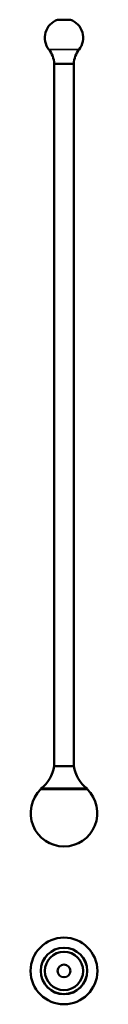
# Model space of a CAD drawing. Header units: millimetres. Extents: x 229 to 600, y 47 to 549.
# Tile 1 of 2: x 229 to 263, y 47 to 549. Entities that reach past the tile are written whole.
import ezdxf

# ---------------------------------------------------------------- set-up
doc = ezdxf.new("R2010")
doc.units = ezdxf.units.MM
doc.header["$LTSCALE"] = 2
doc.layers.add('Visibile (ISO)', color=7, linetype='Continuous', lineweight=50)
doc.layers.add('Visibile sottile (ISO)', color=7, linetype='Continuous', lineweight=35)

msp = doc.modelspace()

# ---------------------------------------------------------------- linework, layer by layer
at = {"layer": 'Visibile (ISO)'}
for p, q in [((242.61, 549.24), (249.1, 549.24)), ((240.85, 526.8), (250.85, 526.8)), ((240.85, 168.8), (240.85, 526.8)), ((240.85, 526.8), (250.85, 526.8)), ((250.85, 168.8), (250.85, 526.8)), ((250.85, 168.8), (240.85, 168.8)), ((250.85, 168.8), (240.85, 168.8)), ((234.02, 157.1), (257.69, 157.1)), ((234.05, 157.4), (257.65, 157.4)), ((234.05, 157.4), (234.05, 157.1)), ((234.05, 157.1), (257.65, 157.1)), ((257.65, 157.4), (257.65, 157.1))]:
    msp.add_line(p, q, dxfattribs=at)
for radius in [17, 11.84, 11.8, 9.75, 3.25]:
    msp.add_circle((245.85, 64.43), radius, dxfattribs=at)
for centre, radius, start, end in [((245.85, 540.05), 9.75, 109.464, 218.2696), ((245.85, 540.05), 9.75, 321.7304, 70.536), ((228.47, 526.33), 12.39, 2.1523, 38.2696), ((263.24, 526.33), 12.39, 141.7304, 177.8477), ((223.49, 171.43), 17.56, 306.9833, 351.3853), ((268.22, 171.43), 17.56, 188.6147, 233.0167), ((245.85, 144.9), 17, 134.1394, 45.8606)]:
    msp.add_arc(centre, radius, start, end, dxfattribs=at)
at = {"layer": 'Visibile sottile (ISO)'}
msp.add_line((253.51, 534.01), (238.2, 534.01), dxfattribs=at)

doc.saveas('drawing.dxf')
